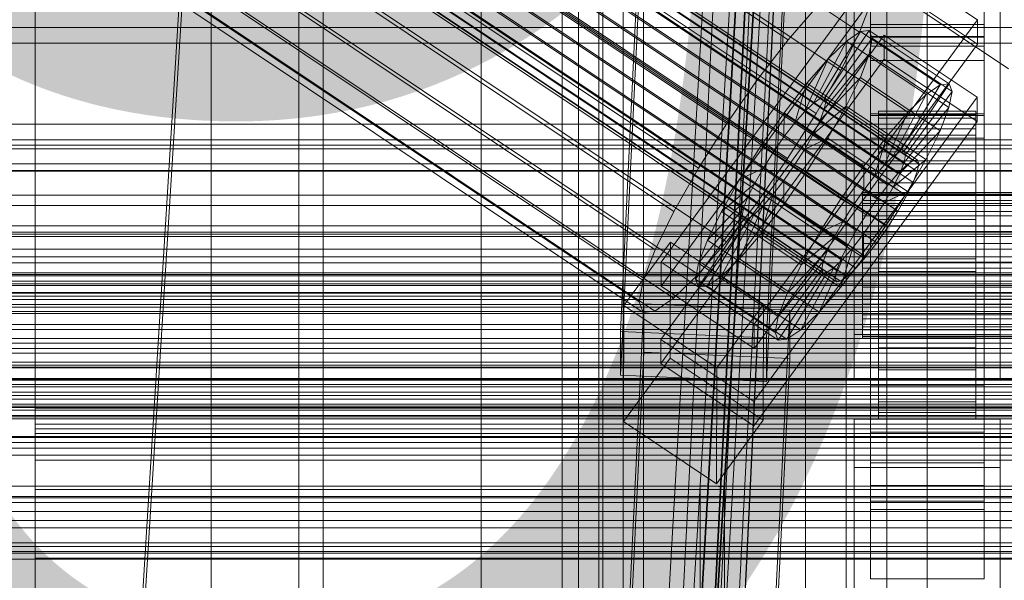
# Model space of a CAD drawing. Header units: millimetres. Extents: x -1970 to 61924, y -58230 to 6847.
# Tile 51 of 256: x -252 to -130, y -35171 to -35102. Entities that reach past the tile are written whole.
import ezdxf

# ---------------------------------------------------------------- set-up
doc = ezdxf.new("R2010")
doc.units = ezdxf.units.MM
for name, color, linetype, lineweight in [('COTAS_O', 1, 'Continuous', 0), ('COTAS_P', 1, 'Continuous', 0), ('frontal_bajante_movil', 7, 'Continuous', 0), ('frontal_C01', 7, 'Continuous', 0), ('frontal_C02', 7, 'Continuous', 0), ('frontal_C03', 7, 'Continuous', 0), ('frontal_C05', 7, 'Continuous', 0), ('frontal_dosificador', 7, 'Continuous', 0), ('frontal_mix-C02', 7, 'Continuous', 0), ('frontal_secador', 7, 'Continuous', 0)]:
    doc.layers.add(name, color=color, linetype=linetype, lineweight=lineweight)
doc.dimstyles.new('R19_100', dxfattribs={"dimtxt": 250, "dimasz": 150, "dimexe": 150, "dimexo": 80, "dimgap": 100, "dimtad": 1, "dimtih": 1, "dimtoh": 1, "dimdsep": 46, "dimcen": 0.09, "dimadec": 0, "dimazin": 0, "dimtfac": 1, "dimtdec": 4, "dimtofl": 0, "dimtmove": 0, "dimatfit": 3, "dimfxl": 1, "dimtolj": 1, "dimtzin": 0, "dimarcsym": 0})

# ---------------------------------------------------------------- blocks, each defined once
blk = doc.blocks.new('DIM_R26_43')
at = {"layer": 'COTAS_P'}
for p, q in [((-1750, -34600), (-1600, -34555)), ((2600, -34600), (2450, -34555)), ((-1750, -35500), (-1750, -34600)), ((-1750, -34600), (2600, -34600)), ((-1750, -34600), (-1600, -34645)), ((2600, -34600), (2450, -34645)), ((2600, -35500), (2600, -34600))]:
    blk.add_line(p, q, dxfattribs=at)
blk.add_text('4350 P', height=250, dxfattribs=at).set_placement((425, -34500))
blk = doc.blocks.new('DIM_R26_47')
at = {"layer": 'COTAS_P'}
for p, q in [((-850, -33400), (-150, -33400)), ((-150, -33400), (-195, -33550)), ((-150, -36000), (-150, -33400)), ((-150, -33400), (-105, -33550)), ((-150, -36000), (-195, -35850)), ((-150, -36000), (-105, -35850)), ((-850, -36000), (-150, -36000))]:
    blk.add_line(p, q, dxfattribs=at)
blk.add_text('2600 P', height=250, rotation=90, dxfattribs=at).set_placement((-250, -34700))
blk = doc.blocks.new('DIM_R26_51')
at = {"layer": 'COTAS_O'}
for p, q in [((-1480, -35300), (-1330, -35255)), ((490, -35300), (340, -35255)), ((-1480, -36000), (-1480, -35300)), ((-1480, -35300), (490, -35300)), ((-1480, -35300), (-1330, -35345)), ((490, -35300), (340, -35345)), ((490, -36000), (490, -35300))]:
    blk.add_line(p, q, dxfattribs=at)
blk.add_text('1970 O', height=250, dxfattribs=at).set_placement((-495, -35200))
blk = doc.blocks.new('DIM_R26_53')
at = {"layer": 'COTAS_O'}
for p, q in [((-1400, -35300), (-1250, -35255)), ((1400, -35300), (1250, -35255)), ((-1400, -36000), (-1400, -35300)), ((-1400, -35300), (1400, -35300)), ((-1400, -35300), (-1250, -35345)), ((1400, -35300), (1250, -35345)), ((1400, -36000), (1400, -35300))]:
    blk.add_line(p, q, dxfattribs=at)
blk.add_text('2800 O', height=250, dxfattribs=at).set_placement((0, -35200))
blk = doc.blocks.new('DIM_R26_54')
at = {"layer": 'COTAS_P'}
for p, q in [((-305, -34680), (395, -34680)), ((395, -34680), (350, -34830)), ((395, -36000), (395, -34680)), ((395, -34680), (440, -34830)), ((395, -36000), (350, -35850)), ((395, -36000), (440, -35850)), ((-305, -36000), (395, -36000))]:
    blk.add_line(p, q, dxfattribs=at)
blk.add_text('1320 P', height=250, rotation=90, dxfattribs=at).set_placement((295, -35340))
blk = doc.blocks.new('DIM_R26_55')
at = {"layer": 'COTAS_P'}
for p, q in [((-305, -35300), (-155, -35255)), ((345, -35300), (195, -35255)), ((-305, -36000), (-305, -35300)), ((-305, -35300), (345, -35300)), ((-305, -35300), (-155, -35345)), ((345, -35300), (195, -35345)), ((345, -36000), (345, -35300))]:
    blk.add_line(p, q, dxfattribs=at)
blk.add_text('650 P', height=250, dxfattribs=at).set_placement((20, -35200))

msp = doc.modelspace()

# ---------------------------------------------------------------- linework, layer by layer
at = {"layer": 'frontal_bajante_movil'}
for p, q in [((-195, -35227.232), (-195, -34680)), ((-183, -34680), (-183, -35227.232)), ((-180, -35227.232), (-180, -34680)), ((-195, -34682.819), (-195, -35230.051)), ((-183, -35230.051), (-183, -34682.819)), ((-175, -35355.689), (-175, -34808.457)), ((-145, -34808.457), (-145, -35355.689)), ((-183, -35356.81), (-183, -34809.578)), ((-180, -34809.578), (-180, -35356.81)), ((-180, -35347.232), (-180, -34810.919)), ((-183, -35352.87), (-183, -34816.557)), ((-180, -34816.557), (-180, -35352.87)), ((-183, -34819.376), (-183, -35355.689)), ((-175, -34846.045), (-175, -35393.277)), ((-145, -35393.277), (-145, -34846.045)), ((-180, -35775), (-180, -34903.821)), ((-140, -35775), (-140, -34903.821))]:
    msp.add_line(p, q, dxfattribs=at)
at = {"layer": 'frontal_C01'}
for p, q in [((-250, -33373.251), (-250, -35948.844)), ((-250, -35953.656), (-250, -33378.064)), ((-228.298, -34979.106), (-228.298, -35241.719)), ((-228.298, -35247.5), (-228.298, -34984.887)), ((-185, -35386.852), (-185, -34985.956)), ((-155, -34985.956), (-155, -35386.852)), ((-185, -34991.348), (-185, -35392.244)), ((-155, -35392.244), (-155, -34991.348)), ((-147, -35102.698), (-147, -35056.475)), ((-133, -35056.475), (-133, -35102.698)), ((-147, -35059.172), (-147, -35105.394)), ((-133, -35105.394), (-133, -35059.172)), ((-185, -35463.692), (-185, -35062.328)), ((-155, -35062.328), (-155, -35463.692)), ((-185, -35067.72), (-185, -35469.085)), ((-155, -35469.085), (-155, -35067.72)), ((-177.811, -35140.549), (-174.943, -35080.76)), ((-156.962, -35081.56), (-159.83, -35141.348)), ((-177.811, -35145.942), (-174.943, -35086.153)), ((-159.83, -35146.742), (-156.962, -35086.953)), ((-147, -35104.277), (-147, -35091.335)), ((-133, -35091.335), (-133, -35104.277)), ((-149, -35140.947), (-149, -35095.11)), ((-131, -35095.11), (-131, -35140.947)), ((-149, -35146.34), (-149, -35100.502)), ((-131, -35146.34), (-131, -35100.502)), ((-147, -35100.965), (-147, -35113.907)), ((-133, -35113.907), (-133, -35100.965)), ((-133, -35102.698), (-147, -35102.698)), ((-147, -35102.698), (-147, -35105.394)), ((-133, -35105.394), (-133, -35102.698)), ((-133, -35104.277), (-147, -35104.277)), ((-147, -35104.277), (-147, -35113.907)), ((-133, -35113.907), (-133, -35104.277)), ((-147, -35105.394), (-133, -35105.394)), ((-147, -35113.907), (-133, -35113.907)), ((-425, -35135.832), (425, -35135.832)), ((-159.83, -35141.348), (-177.811, -35140.549)), ((-177.811, -35140.549), (-177.811, -35145.942)), ((-159.83, -35146.742), (-159.83, -35141.348)), ((-131, -35140.947), (-149, -35140.947)), ((-149, -35140.947), (-149, -35146.34)), ((-131, -35146.34), (-131, -35140.947)), ((-177.811, -35145.942), (-159.83, -35146.742)), ((-149, -35146.34), (-131, -35146.34)), ((425, -35147.388), (-425, -35147.388)), ((425, -35149.529), (-425, -35149.529)), ((-425, -35161.084), (425, -35161.084))]:
    msp.add_line(p, q, dxfattribs=at)
at = {"layer": 'frontal_C02'}
for p, q in [((-250, -32921.727), (-250, -35767.183)), ((-250, -35771.953), (-250, -32926.497)), ((-355.53, -34976.517), (-141.731, -35119.493)), ((-355.017, -34976.461), (-141.218, -35119.437)), ((-356.348, -34977.08), (-142.549, -35120.055)), ((-355.022, -34977.85), (-141.224, -35120.825)), ((-354.844, -34976.916), (-141.045, -35119.891)), ((-357.415, -34978.111), (-143.617, -35121.086)), ((-355.541, -34979.2), (-141.742, -35122.175)), ((-358.659, -34979.539), (-144.861, -35122.515)), ((-332.659, -34980.402), (-148.35, -35103.656)), ((-146.196, -35124.244), (-359.995, -34981.269)), ((-356.363, -34980.873), (-142.565, -35123.849)), ((-341.461, -34981.36), (-157.152, -35104.615)), ((-357.434, -34982.757), (-143.635, -35125.732)), ((-361.332, -34983.181), (-147.533, -35126.157)), ((-362.578, -34985.146), (-148.779, -35128.121)), ((-358.68, -34984.722), (-144.881, -35127.697)), ((-334.981, -34985.125), (-150.672, -35108.379)), ((-160.922, -35109.496), (-345.231, -34986.241)), ((-363.648, -34987.029), (-149.85, -35130.005)), ((-360.017, -34986.634), (-146.218, -35129.609)), ((-364.471, -34988.703), (-150.672, -35131.678)), ((-361.352, -34988.363), (-147.554, -35131.339)), ((-364.989, -34990.053), (-151.191, -35133.028)), ((-362.596, -34989.792), (-148.798, -35132.768)), ((-365.168, -34990.987), (-151.369, -35133.962)), ((-364.482, -34991.386), (-150.683, -35134.361)), ((-363.664, -34990.823), (-149.865, -35133.798)), ((-338.003, -34990.44), (-153.694, -35113.695)), ((-364.995, -34991.441), (-151.196, -35134.417)), ((-349.002, -34991.638), (-164.693, -35114.893)), ((-341.52, -34995.985), (-157.211, -35119.24)), ((-352.519, -34997.183), (-168.21, -35120.438)), ((-345.291, -35001.382), (-160.982, -35124.637)), ((-355.541, -35002.499), (-171.232, -35125.753)), ((-349.061, -35006.263), (-164.752, -35129.518)), ((-357.863, -35007.222), (-173.554, -35130.477)), ((-352.572, -35010.296), (-168.263, -35133.55)), ((-359.326, -35011.031), (-175.016, -35134.286)), ((-355.584, -35013.205), (-171.275, -35136.46)), ((-359.83, -35013.667), (-175.521, -35136.922)), ((-359.341, -35014.95), (-175.032, -35138.205)), ((-357.893, -35014.793), (-173.584, -35138.047)), ((-228.298, -35036.685), (-250, -35386.887)), ((-250, -35392.618), (-228.298, -35042.415)), ((-228.298, -35042.415), (-130, -35108.151)), ((-172.809, -35131.994), (-145.277, -35094.471)), ((-145.277, -35094.471), (-133.809, -35102.14)), ((-145.289, -35097.452), (-172.821, -35134.974)), ((-133.821, -35105.121), (-145.289, -35097.452)), ((-157.152, -35104.615), (-153.641, -35100.582)), ((-146.887, -35099.847), (-148.35, -35103.656)), ((-133.809, -35102.14), (-161.341, -35139.663)), ((-133.809, -35102.14), (-133.821, -35105.121)), ((-172.847, -35141.531), (-145.315, -35104.009)), ((-153.199, -35111.823), (-148.226, -35103.563)), ((-152.686, -35111.768), (-147.143, -35103.445)), ((-148.35, -35103.656), (-150.672, -35108.379)), ((-148.226, -35103.563), (-149.953, -35104.751)), ((-147.143, -35103.445), (-148.226, -35103.563)), ((-148.226, -35103.563), (-138.396, -35110.137)), ((-147.143, -35103.445), (-137.313, -35110.019)), ((-146.777, -35104.405), (-147.143, -35103.445)), ((-147, -35107.163), (-147, -35104.183)), ((-147, -35104.183), (-133, -35104.183)), ((-147, -35150.001), (-147, -35104.183)), ((-145.327, -35106.989), (-145.315, -35104.009)), ((-145.315, -35104.009), (-133.847, -35111.678)), ((-133, -35104.183), (-133, -35107.163)), ((-133, -35104.183), (-133, -35150.001)), ((-161.353, -35142.643), (-133.821, -35105.121)), ((-160.922, -35109.496), (-157.152, -35104.615)), ((-154.017, -35112.386), (-149.953, -35104.751)), ((-152.513, -35112.222), (-146.777, -35104.405)), ((-149.953, -35104.751), (-152.207, -35106.927)), ((-149.953, -35104.751), (-140.123, -35111.324)), ((-147.155, -35106.377), (-146.777, -35104.405)), ((-146.777, -35104.405), (-136.948, -35110.979)), ((-152.692, -35113.156), (-147.155, -35106.377)), ((-148.249, -35109.226), (-147.155, -35106.377)), ((-147.155, -35106.377), (-137.325, -35112.95)), ((-145.327, -35106.989), (-172.859, -35144.512)), ((-155.085, -35113.417), (-152.207, -35106.927)), ((-152.207, -35106.927), (-154.833, -35109.943)), ((-152.207, -35106.927), (-142.377, -35113.501)), ((-133, -35107.163), (-147, -35107.163)), ((-147, -35107.163), (-147, -35152.982)), ((-133.859, -35114.659), (-145.327, -35106.989)), ((-133, -35152.982), (-133, -35107.163)), ((-150.672, -35108.379), (-153.694, -35113.695)), ((-164.693, -35114.893), (-160.922, -35109.496)), ((-154.833, -35109.943), (-157.653, -35113.595)), ((-156.329, -35114.846), (-154.833, -35109.943)), ((-154.833, -35109.943), (-145.003, -35116.517)), ((-153.21, -35114.506), (-148.249, -35109.226)), ((-149.985, -35112.76), (-148.249, -35109.226)), ((-148.249, -35109.226), (-138.419, -35115.8)), ((-138.396, -35110.137), (-143.369, -35118.397)), ((-137.313, -35110.019), (-142.856, -35118.341)), ((-140.123, -35111.324), (-138.396, -35110.137)), ((-138.396, -35110.137), (-137.313, -35110.019)), ((-137.313, -35110.019), (-136.948, -35110.979)), ((-140.123, -35111.324), (-144.188, -35118.96)), ((-136.948, -35110.979), (-142.683, -35118.796)), ((-142.377, -35113.501), (-140.123, -35111.324)), ((-136.948, -35110.979), (-137.325, -35112.95)), ((-133.847, -35111.678), (-161.379, -35149.2)), ((-155.085, -35113.417), (-154.017, -35112.386)), ((-154.033, -35116.18), (-149.985, -35112.76)), ((-154.017, -35112.386), (-153.199, -35111.823)), ((-144.188, -35118.96), (-154.017, -35112.386)), ((-153.199, -35111.823), (-152.686, -35111.768)), ((-143.369, -35118.397), (-153.199, -35111.823)), ((-152.513, -35112.222), (-152.692, -35113.156)), ((-142.856, -35118.341), (-152.686, -35111.768)), ((-152.686, -35111.768), (-152.513, -35112.222)), ((-142.683, -35118.796), (-152.513, -35112.222)), ((-152.246, -35116.736), (-149.985, -35112.76)), ((-149.985, -35112.76), (-140.156, -35119.333)), ((-133.847, -35111.678), (-133.859, -35114.659)), ((-157.653, -35113.595), (-160.474, -35117.632)), ((-157.653, -35113.595), (-157.665, -35116.575)), ((-147.823, -35120.168), (-157.653, -35113.595)), ((-153.694, -35113.695), (-157.211, -35119.24)), ((-156.329, -35114.846), (-155.085, -35113.417)), ((-145.255, -35119.99), (-155.085, -35113.417)), ((-152.692, -35113.156), (-153.21, -35114.506)), ((-142.862, -35119.73), (-152.692, -35113.156)), ((-147, -35116.701), (-147, -35113.721)), ((-147, -35113.721), (-133, -35113.721)), ((-147, -35159.539), (-147, -35113.721)), ((-146, -35123.404), (-146, -35113.412)), ((-146, -35113.412), (-146, -35113.858)), ((-146, -35113.412), (-134, -35113.412)), ((-146, -35114.26), (-146, -35113.412)), ((-146, -35123.615), (-146, -35113.858)), ((-146, -35113.858), (-146, -35115.568)), ((-146, -35113.858), (-134, -35113.858)), ((-142.377, -35113.501), (-145.255, -35119.99)), ((-145.003, -35116.517), (-142.377, -35113.501)), ((-137.325, -35112.95), (-142.862, -35119.73)), ((-137.325, -35112.95), (-138.419, -35115.8)), ((-134, -35113.858), (-134, -35113.412)), ((-134, -35113.412), (-134, -35123.404)), ((-134, -35113.412), (-134, -35114.26)), ((-134, -35115.568), (-134, -35113.858)), ((-134, -35113.858), (-134, -35123.615)), ((-133, -35113.721), (-133, -35116.701)), ((-133, -35113.721), (-133, -35159.539)), ((-168.21, -35120.438), (-164.693, -35114.893)), ((-161.391, -35152.181), (-133.859, -35114.659)), ((-157.665, -35116.575), (-156.329, -35114.846)), ((-146.499, -35121.419), (-156.329, -35114.846)), ((-153.21, -35114.506), (-154.033, -35116.18)), ((-143.38, -35121.08), (-153.21, -35114.506)), ((-146, -35123.806), (-146, -35114.26)), ((-146, -35114.26), (-134, -35114.26)), ((-146, -35116.344), (-146, -35114.26)), ((-134, -35114.26), (-134, -35123.806)), ((-134, -35114.26), (-134, -35116.344)), ((-154.033, -35116.18), (-155.103, -35118.063)), ((-144.203, -35122.753), (-154.033, -35116.18)), ((-146, -35124.425), (-146, -35115.568)), ((-146, -35115.568), (-146, -35118.424)), ((-146, -35115.568), (-134, -35115.568)), ((-146, -35124.793), (-146, -35116.344)), ((-146, -35116.344), (-134, -35116.344)), ((-146, -35119.521), (-146, -35116.344)), ((-138.419, -35115.8), (-143.38, -35121.08)), ((-138.419, -35115.8), (-140.156, -35119.333)), ((-134, -35118.424), (-134, -35115.568)), ((-134, -35115.568), (-134, -35124.425)), ((-134, -35116.344), (-134, -35124.793)), ((-134, -35116.344), (-134, -35119.521)), ((-160.474, -35117.632), (-163.105, -35121.78)), ((-159.001, -35118.487), (-160.474, -35117.632)), ((-160.474, -35117.632), (-150.644, -35124.205)), ((-159.001, -35118.487), (-157.665, -35116.575)), ((-157.665, -35116.575), (-147.835, -35123.149)), ((-155.103, -35118.063), (-152.246, -35116.736)), ((-154.877, -35120.883), (-152.246, -35116.736)), ((-152.246, -35116.736), (-142.416, -35123.309)), ((-147.823, -35120.168), (-145.003, -35116.517)), ((-133, -35116.701), (-147, -35116.701)), ((-147, -35116.701), (-147, -35162.519)), ((-145.003, -35116.517), (-146.499, -35121.419)), ((-133, -35162.519), (-133, -35116.701)), ((-160.247, -35120.452), (-159.001, -35118.487)), ((-149.171, -35125.061), (-159.001, -35118.487)), ((-155.103, -35118.063), (-156.35, -35120.028)), ((-145.274, -35124.637), (-155.103, -35118.063)), ((-146, -35125.778), (-146, -35118.424)), ((-146, -35118.424), (-146, -35122.233)), ((-146, -35118.424), (-134, -35118.424)), ((-143.369, -35118.397), (-144.188, -35118.96)), ((-142.856, -35118.341), (-143.369, -35118.397)), ((-142.862, -35119.73), (-142.683, -35118.796)), ((-142.683, -35118.796), (-142.856, -35118.341)), ((-134, -35122.233), (-134, -35118.424)), ((-134, -35118.424), (-134, -35125.778)), ((-157.211, -35119.24), (-160.982, -35124.637)), ((-156.35, -35120.028), (-157.686, -35121.94)), ((-156.35, -35120.028), (-154.877, -35120.883)), ((-146.52, -35126.601), (-156.35, -35120.028)), ((-145.255, -35119.99), (-146.499, -35121.419)), ((-146, -35126.298), (-146, -35119.521)), ((-146, -35119.521), (-134, -35119.521)), ((-146, -35123.577), (-146, -35119.521)), ((-144.188, -35118.96), (-145.255, -35119.99)), ((-140.156, -35119.333), (-144.203, -35122.753)), ((-143.617, -35121.086), (-142.549, -35120.055)), ((-143.38, -35121.08), (-142.862, -35119.73)), ((-142.549, -35120.055), (-141.731, -35119.493)), ((-140.156, -35119.333), (-142.416, -35123.309)), ((-141.731, -35119.493), (-141.218, -35119.437)), ((-141.045, -35119.891), (-141.224, -35120.825)), ((-141.218, -35119.437), (-141.045, -35119.891)), ((-134, -35119.521), (-134, -35126.298)), ((-134, -35119.521), (-134, -35123.577)), ((-171.232, -35125.753), (-168.21, -35120.438)), ((-160.247, -35120.452), (-163.105, -35121.78)), ((-161.318, -35122.336), (-160.247, -35120.452)), ((-150.417, -35127.026), (-160.247, -35120.452)), ((-157.698, -35124.921), (-154.877, -35120.883)), ((-154.877, -35120.883), (-145.047, -35127.457)), ((-150.644, -35124.205), (-147.823, -35120.168)), ((-147.835, -35123.149), (-147.823, -35120.168)), ((-144.861, -35122.515), (-143.617, -35121.086)), ((-144.203, -35122.753), (-143.38, -35121.08)), ((-141.224, -35120.825), (-141.742, -35122.175)), ((-163.105, -35121.78), (-165.365, -35125.756)), ((-161.318, -35122.336), (-165.365, -35125.756)), ((-163.105, -35121.78), (-153.275, -35128.353)), ((-162.14, -35124.009), (-161.318, -35122.336)), ((-151.488, -35128.909), (-161.318, -35122.336)), ((-157.686, -35121.94), (-159.022, -35123.67)), ((-157.686, -35121.94), (-157.698, -35124.921)), ((-147.856, -35128.514), (-157.686, -35121.94)), ((-146.499, -35121.419), (-147.835, -35123.149)), ((-146.196, -35124.244), (-144.861, -35122.515)), ((-146, -35127.582), (-146, -35122.233)), ((-146, -35122.233), (-146, -35126.734)), ((-146, -35122.233), (-134, -35122.233)), ((-141.742, -35122.175), (-142.565, -35123.849)), ((-134, -35126.734), (-134, -35122.233)), ((-134, -35122.233), (-134, -35127.582)), ((-159.022, -35123.67), (-160.518, -35128.572)), ((-159.022, -35123.67), (-160.266, -35125.098)), ((-149.192, -35130.243), (-159.022, -35123.67)), ((-147.835, -35123.149), (-149.171, -35125.061)), ((-148, -35123.806), (-148, -35123.404)), ((-148, -35123.404), (-148, -35123.615)), ((-148, -35123.404), (148, -35123.404)), ((-148, -35123.615), (-148, -35124.425)), ((-148, -35123.615), (148, -35123.615)), ((-146, -35123.615), (-146, -35123.404)), ((-134, -35123.404), (-146, -35123.404)), ((-146, -35123.404), (-146, -35123.806)), ((-146, -35128.219), (-146, -35123.577)), ((-146, -35123.577), (-134, -35123.577)), ((-146, -35128.233), (-146, -35123.577)), ((-146, -35124.425), (-146, -35123.615)), ((-134, -35123.615), (-146, -35123.615)), ((-145.274, -35124.637), (-144.203, -35122.753)), ((-142.416, -35123.309), (-145.274, -35124.637)), ((-142.416, -35123.309), (-145.047, -35127.457)), ((-134, -35123.404), (-134, -35123.615)), ((-134, -35123.806), (-134, -35123.404)), ((-134, -35123.577), (-134, -35128.219)), ((-134, -35123.577), (-134, -35128.233)), ((-134, -35123.615), (-134, -35124.425)), ((-162.14, -35124.009), (-167.102, -35129.289)), ((-160.982, -35124.637), (-164.752, -35129.518)), ((-162.659, -35125.359), (-162.14, -35124.009)), ((-152.311, -35130.583), (-162.14, -35124.009)), ((-160.518, -35128.572), (-157.698, -35124.921)), ((-157.698, -35124.921), (-147.868, -35131.494)), ((-153.275, -35128.353), (-150.644, -35124.205)), ((-150.644, -35124.205), (-149.171, -35125.061)), ((-148, -35124.793), (-148, -35123.806)), ((-148, -35123.806), (148, -35123.806)), ((-148, -35124.425), (-148, -35125.778)), ((-148, -35124.425), (148, -35124.425)), ((-148, -35126.298), (-148, -35124.793)), ((-148, -35124.793), (148, -35124.793)), ((-147.533, -35126.157), (-146.196, -35124.244)), ((-146.52, -35126.601), (-145.274, -35124.637)), ((-134, -35123.806), (-146, -35123.806)), ((-146, -35123.806), (-146, -35124.793)), ((-146, -35125.778), (-146, -35124.425)), ((-134, -35124.425), (-146, -35124.425)), ((-134, -35124.793), (-146, -35124.793)), ((-146, -35124.793), (-146, -35126.298)), ((-142.565, -35123.849), (-143.635, -35125.732)), ((-134, -35124.793), (-134, -35123.806)), ((-134, -35124.425), (-134, -35125.778)), ((-134, -35126.298), (-134, -35124.793)), ((-173.554, -35130.477), (-171.232, -35125.753)), ((-162.659, -35125.359), (-168.196, -35132.138)), ((-165.365, -35125.756), (-167.102, -35129.289)), ((-161.333, -35126.129), (-165.397, -35133.764)), ((-165.365, -35125.756), (-155.535, -35132.329)), ((-160.266, -35125.098), (-163.144, -35131.588)), ((-162.837, -35126.293), (-162.659, -35125.359)), ((-152.829, -35131.933), (-162.659, -35125.359)), ((-161.333, -35126.129), (-162.151, -35126.692)), ((-160.266, -35125.098), (-161.333, -35126.129)), ((-151.503, -35132.703), (-161.333, -35126.129)), ((-150.436, -35131.672), (-160.266, -35125.098)), ((-149.171, -35125.061), (-150.417, -35127.026)), ((-148.779, -35128.121), (-147.533, -35126.157)), ((-148, -35125.778), (-148, -35127.582)), ((-148, -35125.778), (148, -35125.778)), ((-146, -35127.582), (-146, -35125.778)), ((-134, -35125.778), (-146, -35125.778)), ((-143.635, -35125.732), (-144.881, -35127.697)), ((-134, -35125.778), (-134, -35127.582)), ((-162.837, -35126.293), (-168.573, -35134.11)), ((-162.664, -35126.748), (-168.208, -35135.07)), ((-162.151, -35126.692), (-167.125, -35134.952)), ((-162.664, -35126.748), (-162.837, -35126.293)), ((-153.008, -35132.867), (-162.837, -35126.293)), ((-162.151, -35126.692), (-162.664, -35126.748)), ((-152.835, -35133.321), (-162.664, -35126.748)), ((-152.321, -35133.265), (-162.151, -35126.692)), ((-153.275, -35128.353), (-150.417, -35127.026)), ((-150.417, -35127.026), (-151.488, -35128.909)), ((-148, -35128.219), (-148, -35126.298)), ((-148, -35126.298), (148, -35126.298)), ((-147.856, -35128.514), (-146.52, -35126.601)), ((-145.047, -35127.457), (-146.52, -35126.601)), ((-134, -35126.298), (-146, -35126.298)), ((-146, -35126.298), (-146, -35128.219)), ((-146, -35126.734), (-146, -35129.714)), ((-134, -35126.734), (-146, -35126.734)), ((-146, -35126.734), (-146, -35131.621)), ((-134, -35128.219), (-134, -35126.298)), ((-134, -35129.714), (-134, -35126.734)), ((-134, -35131.621), (-134, -35126.734)), ((-163.144, -35131.588), (-160.518, -35128.572)), ((-160.518, -35128.572), (-150.688, -35135.145)), ((-155.535, -35132.329), (-153.275, -35128.353)), ((-149.85, -35130.005), (-148.779, -35128.121)), ((-149.192, -35130.243), (-147.856, -35128.514)), ((-148, -35127.582), (-148, -35129.714)), ((-148, -35127.582), (148, -35127.582)), ((-148, -35130.424), (-148, -35128.219)), ((-148, -35128.219), (148, -35128.219)), ((-145.047, -35127.457), (-147.868, -35131.494)), ((-147.868, -35131.494), (-147.856, -35128.514)), ((-144.881, -35127.697), (-146.218, -35129.609)), ((-146, -35129.714), (-146, -35127.582)), ((-134, -35127.582), (-146, -35127.582)), ((-134, -35128.219), (-146, -35128.219)), ((-146, -35128.219), (-146, -35130.424)), ((-146, -35130.424), (-146, -35128.233)), ((-146, -35128.233), (-134, -35128.233)), ((-146, -35133.173), (-146, -35128.233)), ((-134, -35127.582), (-134, -35129.714)), ((-134, -35130.424), (-134, -35128.219)), ((-134, -35128.233), (-134, -35130.424)), ((-134, -35128.233), (-134, -35133.173)), ((-177.394, -35137.353), (-171.658, -35129.536)), ((-171.715, -35143.843), (-171.658, -35129.536)), ((-171.658, -35129.536), (-160.19, -35137.205)), ((-164.752, -35129.518), (-168.263, -35133.55)), ((-167.102, -35129.289), (-168.196, -35132.138)), ((-167.102, -35129.289), (-157.272, -35135.862)), ((-155.535, -35132.329), (-151.488, -35128.909)), ((-151.488, -35128.909), (-152.311, -35130.583)), ((-148, -35129.714), (-148, -35132.029)), ((148, -35129.714), (-148, -35129.714)), ((-146.218, -35129.609), (-147.554, -35131.339)), ((-146, -35129.714), (-134, -35129.714)), ((-146, -35132.029), (-146, -35129.714)), ((-134, -35129.714), (-134, -35132.029)), ((-175.016, -35134.286), (-173.554, -35130.477)), ((-157.272, -35135.862), (-152.311, -35130.583)), ((-152.311, -35130.583), (-152.829, -35131.933)), ((-150.688, -35135.145), (-149.192, -35130.243)), ((-150.672, -35131.678), (-149.85, -35130.005)), ((-150.436, -35131.672), (-149.192, -35130.243)), ((-148, -35132.764), (-148, -35130.424)), ((-148, -35130.424), (148, -35130.424)), ((-134, -35130.424), (-146, -35130.424)), ((-146, -35130.424), (-146, -35132.764)), ((-134, -35132.764), (-134, -35130.424)), ((-172.809, -35131.994), (-172.821, -35134.974)), ((-161.341, -35139.663), (-172.809, -35131.994)), ((-168.196, -35132.138), (-168.573, -35134.11)), ((-168.196, -35132.138), (-158.366, -35138.712)), ((-165.397, -35133.764), (-163.144, -35131.588)), ((-163.144, -35131.588), (-153.314, -35138.162)), ((-158.366, -35138.712), (-152.829, -35131.933)), ((-153.314, -35138.162), (-150.436, -35131.672)), ((-152.829, -35131.933), (-153.008, -35132.867)), ((-151.503, -35132.703), (-150.436, -35131.672)), ((-151.191, -35133.028), (-150.672, -35131.678)), ((-147.868, -35131.494), (-150.688, -35135.145)), ((-147.554, -35131.339), (-148.798, -35132.768)), ((-148, -35132.029), (-148, -35134.369)), ((-148, -35132.029), (148, -35132.029)), ((-146, -35132.029), (-146, -35131.621)), ((-146, -35131.621), (-146, -35136.561)), ((-146, -35131.621), (-134, -35131.621)), ((-146, -35134.369), (-146, -35132.029)), ((-134, -35132.029), (-146, -35132.029)), ((-134, -35136.561), (-134, -35131.621)), ((-134, -35131.621), (-134, -35132.029)), ((-134, -35132.029), (-134, -35134.369)), ((-158.743, -35140.684), (-153.008, -35132.867)), ((-158.378, -35141.643), (-152.835, -35133.321)), ((-157.295, -35141.525), (-152.321, -35133.265)), ((-157.272, -35135.862), (-155.535, -35132.329)), ((-155.567, -35140.338), (-151.503, -35132.703)), ((-153.008, -35132.867), (-152.835, -35133.321)), ((-152.835, -35133.321), (-152.321, -35133.265)), ((-152.321, -35133.265), (-151.503, -35132.703)), ((-151.369, -35133.962), (-151.191, -35133.028)), ((-148.798, -35132.768), (-149.865, -35133.798)), ((-148, -35135.079), (-148, -35132.764)), ((-148, -35132.764), (148, -35132.764)), ((-146, -35132.764), (-146, -35133.173)), ((-134, -35132.764), (-146, -35132.764)), ((-146, -35132.764), (-146, -35135.079)), ((-146, -35133.173), (-134, -35133.173)), ((-146, -35138.06), (-146, -35133.173)), ((-134, -35133.173), (-134, -35132.764)), ((-134, -35135.079), (-134, -35132.764)), ((-134, -35133.173), (-134, -35138.06)), ((-175.521, -35136.922), (-175.016, -35134.286)), ((-168.263, -35133.55), (-171.275, -35136.46)), ((-168.573, -35134.11), (-168.208, -35135.07)), ((-168.573, -35134.11), (-158.743, -35140.684)), ((-167.125, -35134.952), (-165.397, -35133.764)), ((-165.397, -35133.764), (-155.567, -35140.338)), ((-151.196, -35134.417), (-151.369, -35133.962)), ((-150.683, -35134.361), (-151.196, -35134.417)), ((-149.865, -35133.798), (-150.683, -35134.361)), ((-148, -35134.369), (-148, -35136.575)), ((-148, -35134.369), (148, -35134.369)), ((-146, -35136.575), (-146, -35134.369)), ((-146, -35134.369), (-146, -35136.561)), ((-134, -35134.369), (-146, -35134.369)), ((-134, -35136.561), (-134, -35134.369)), ((-134, -35134.369), (-134, -35136.575)), ((-172.821, -35134.974), (-161.353, -35142.643)), ((-168.208, -35135.07), (-167.125, -35134.952)), ((-168.208, -35135.07), (-158.378, -35141.643)), ((-167.125, -35134.952), (-157.295, -35141.525)), ((-158.366, -35138.712), (-157.272, -35135.862)), ((-150.688, -35135.145), (-153.314, -35138.162)), ((-148, -35137.211), (-148, -35135.079)), ((-148, -35135.079), (148, -35135.079)), ((-146, -35135.079), (-146, -35138.06)), ((-134, -35135.079), (-146, -35135.079)), ((-146, -35135.079), (-146, -35137.211)), ((-134, -35138.06), (-134, -35135.079)), ((-134, -35137.211), (-134, -35135.079)), ((-175.032, -35138.205), (-175.521, -35136.922)), ((-171.275, -35136.46), (-173.584, -35138.047)), ((-148, -35136.575), (-148, -35138.495)), ((-148, -35136.575), (148, -35136.575)), ((-146, -35136.561), (-146, -35141.217)), ((-146, -35136.561), (-134, -35136.561)), ((-146, -35138.495), (-146, -35136.575)), ((-146, -35136.575), (-146, -35141.217)), ((-134, -35136.575), (-146, -35136.575)), ((-134, -35141.217), (-134, -35136.561)), ((-134, -35141.217), (-134, -35136.575)), ((-134, -35136.575), (-134, -35138.495)), ((-177.811, -35196.412), (-174.943, -35137.146)), ((-177.394, -35137.353), (-177.451, -35151.66)), ((-165.926, -35145.022), (-177.394, -35137.353)), ((-173.584, -35138.047), (-175.032, -35138.205)), ((-174.943, -35143.109), (-174.943, -35137.146)), ((-174.943, -35137.146), (-156.962, -35137.939)), ((-160.19, -35137.205), (-165.926, -35145.022)), ((-160.19, -35137.205), (-160.247, -35151.512)), ((-156.962, -35137.939), (-159.83, -35197.205)), ((-156.962, -35137.939), (-156.962, -35143.901)), ((-153.314, -35138.162), (-155.567, -35140.338)), ((-148, -35139.015), (-148, -35137.211)), ((-148, -35137.211), (148, -35137.211)), ((-146, -35137.211), (-146, -35142.561)), ((-134, -35137.211), (-146, -35137.211)), ((-146, -35137.211), (-146, -35139.015)), ((-146, -35138.06), (-134, -35138.06)), ((-146, -35142.561), (-146, -35138.06)), ((-134, -35142.561), (-134, -35137.211)), ((-134, -35139.015), (-134, -35137.211)), ((-134, -35138.06), (-134, -35142.561)), ((-158.743, -35140.684), (-158.366, -35138.712)), ((-148, -35138.495), (-148, -35140.001)), ((-148, -35138.495), (148, -35138.495)), ((-148, -35140.368), (-148, -35139.015)), ((-148, -35139.015), (148, -35139.015)), ((-146, -35140.001), (-146, -35138.495)), ((-146, -35138.495), (-146, -35145.272)), ((-134, -35138.495), (-146, -35138.495)), ((-146, -35139.015), (-146, -35146.369)), ((-134, -35139.015), (-146, -35139.015)), ((-146, -35139.015), (-146, -35140.368)), ((-134, -35145.272), (-134, -35138.495)), ((-134, -35138.495), (-134, -35140.001)), ((-134, -35146.369), (-134, -35139.015)), ((-134, -35140.368), (-134, -35139.015)), ((-161.353, -35142.643), (-161.341, -35139.663)), ((-158.378, -35141.643), (-158.743, -35140.684)), ((-155.567, -35140.338), (-157.295, -35141.525)), ((-148, -35140.001), (-148, -35140.988)), ((-148, -35140.001), (148, -35140.001)), ((-148, -35141.178), (-148, -35140.368)), ((-148, -35140.368), (148, -35140.368)), ((-146, -35140.988), (-146, -35140.001)), ((-146, -35140.001), (-146, -35148.449)), ((-134, -35140.001), (-146, -35140.001)), ((-146, -35140.368), (-146, -35149.225)), ((-134, -35140.368), (-146, -35140.368)), ((-146, -35140.368), (-146, -35141.178)), ((-134, -35148.449), (-134, -35140.001)), ((-134, -35140.001), (-134, -35140.988)), ((-134, -35149.225), (-134, -35140.368)), ((-134, -35141.178), (-134, -35140.368)), ((-172.847, -35141.531), (-172.859, -35144.512)), ((-161.379, -35149.2), (-172.847, -35141.531)), ((-157.295, -35141.525), (-158.378, -35141.643)), ((-148, -35140.988), (-148, -35141.389)), ((-148, -35140.988), (148, -35140.988)), ((-148, -35141.389), (-148, -35141.178)), ((-148, -35141.178), (148, -35141.178)), ((-148, -35141.389), (148, -35141.389)), ((-146, -35141.389), (-146, -35140.988)), ((-146, -35140.988), (-146, -35150.533)), ((-134, -35140.988), (-146, -35140.988)), ((-146, -35141.178), (-146, -35150.935)), ((-134, -35141.178), (-146, -35141.178)), ((-146, -35141.178), (-146, -35141.389)), ((-146, -35141.217), (-146, -35145.272)), ((-146, -35141.217), (-134, -35141.217)), ((-146, -35141.389), (-146, -35151.381)), ((-134, -35141.389), (-146, -35141.389)), ((-134, -35150.533), (-134, -35140.988)), ((-134, -35140.988), (-134, -35141.389)), ((-134, -35150.935), (-134, -35141.178)), ((-134, -35141.389), (-134, -35141.178)), ((-134, -35145.272), (-134, -35141.217)), ((-134, -35151.381), (-134, -35141.389)), ((-177.811, -35202.374), (-174.943, -35143.109)), ((-156.962, -35143.901), (-174.943, -35143.109)), ((-146, -35142.561), (-134, -35142.561)), ((-146, -35146.369), (-146, -35142.561)), ((-134, -35142.561), (-134, -35146.369)), ((-171.715, -35143.843), (-177.451, -35151.66)), ((-160.247, -35151.512), (-171.715, -35143.843)), ((-159.83, -35203.167), (-156.962, -35143.901)), ((-172.859, -35144.512), (-161.391, -35152.181)), ((-165.983, -35159.329), (-165.926, -35145.022)), ((-146, -35145.272), (-146, -35148.449)), ((-146, -35145.272), (-134, -35145.272)), ((-134, -35148.449), (-134, -35145.272)), ((-146, -35146.369), (-134, -35146.369)), ((-146, -35149.225), (-146, -35146.369)), ((-134, -35146.369), (-134, -35149.225)), ((-147, -35161.504), (-147, -35147.198)), ((-147, -35147.198), (-133, -35147.198)), ((-147, -35156.743), (-147, -35147.198)), ((-133, -35147.198), (-133, -35161.504)), ((-133, -35147.198), (-133, -35156.743)), ((-161.391, -35152.181), (-161.379, -35149.2)), ((-146, -35148.449), (-146, -35150.533)), ((-146, -35148.449), (-134, -35148.449)), ((-146, -35149.225), (-134, -35149.225)), ((-146, -35150.935), (-146, -35149.225)), ((-134, -35150.533), (-134, -35148.449)), ((-134, -35149.225), (-134, -35150.935)), ((-133, -35150.001), (-147, -35150.001)), ((-147, -35150.001), (-147, -35152.982)), ((-133, -35152.982), (-133, -35150.001)), ((-177.451, -35151.66), (-165.983, -35159.329)), ((-165.983, -35159.329), (-160.247, -35151.512)), ((-149, -35157.332), (-149, -35151.371)), ((-149, -35151.371), (-131, -35151.371)), ((-149, -35196.807), (-149, -35151.371)), ((-146, -35150.533), (-146, -35151.381)), ((-146, -35150.533), (-134, -35150.533)), ((-146, -35150.935), (-134, -35150.935)), ((-146, -35151.381), (-146, -35150.935)), ((-146, -35151.381), (-134, -35151.381)), ((-134, -35151.381), (-134, -35150.533)), ((-134, -35150.935), (-134, -35151.381)), ((-131, -35151.371), (-131, -35157.332)), ((-131, -35151.371), (-131, -35196.807)), ((-147, -35152.982), (-133, -35152.982)), ((-131, -35157.332), (-149, -35157.332)), ((-149, -35202.768), (-149, -35157.332)), ((-133, -35156.743), (-147, -35156.743)), ((-147, -35156.743), (-147, -35171.05)), ((-133, -35171.05), (-133, -35156.743)), ((-131, -35202.768), (-131, -35157.332)), ((-133, -35159.539), (-147, -35159.539)), ((-147, -35159.539), (-147, -35162.519)), ((-133, -35162.519), (-133, -35159.539)), ((-133, -35161.504), (-147, -35161.504)), ((-147, -35161.504), (-147, -35171.05)), ((-147, -35162.519), (-133, -35162.519)), ((-133, -35171.05), (-133, -35161.504)), ((-147, -35171.05), (-133, -35171.05))]:
    msp.add_line(p, q, dxfattribs=at)
at = {"layer": 'frontal_C03'}
for p, q in [((1250, -35103.087), (-1250, -35103.087)), ((-1250, -35116.939), (1250, -35116.939)), ((-1250, -35117.572), (1250, -35117.572)), ((-1250, -35118.036), (1250, -35118.036)), ((-1250, -35119.892), (1250, -35119.892)), ((1250, -35120.726), (-1250, -35120.726)), ((-1250, -35120.788), (1250, -35120.788)), ((-1250, -35123.74), (1250, -35123.74)), ((-1250, -35125.008), (1250, -35125.008)), ((1570, -35128.303), (-1570, -35128.303)), ((1570, -35128.562), (-1570, -35128.562)), ((-1250, -35127.542), (1250, -35127.542)), ((-1250, -35128.855), (1250, -35128.855)), ((-1250, -35130.407), (1250, -35130.407)), ((1570, -35131.347), (-1570, -35131.347)), ((1570, -35132.085), (-1570, -35132.085)), ((-1500, -35133.329), (1500, -35133.329)), ((-1500, -35133.553), (1500, -35133.553)), ((-1500, -35133.718), (1500, -35133.718)), ((-1500, -35134.375), (1500, -35134.375)), ((-1500, -35134.693), (1500, -35134.693)), ((-1500, -35135.739), (1500, -35135.739)), ((-1250, -35134.888), (1250, -35134.888)), ((-1500, -35136.188), (1500, -35136.188)), ((1250, -35136.619), (-1250, -35136.619)), ((1570, -35137.231), (-1570, -35137.231)), ((-1500, -35137.551), (1500, -35137.551)), ((-1500, -35138.101), (1500, -35138.101)), ((1570, -35138.335), (-1570, -35138.335)), ((-1500, -35139.689), (1500, -35139.689)), ((1500, -35140.302), (-1500, -35140.302)), ((-1250, -35141.427), (1250, -35141.427)), ((-1500, -35142.006), (1500, -35142.006)), ((-1500, -35142.641), (1500, -35142.641)), ((-1500, -35144.345), (1500, -35144.345)), ((-1250, -35143.22), (1250, -35143.22)), ((-1570, -35145.059), (1570, -35145.059)), ((-1500, -35144.958), (1500, -35144.958)), ((1570, -35146.361), (-1570, -35146.361)), ((-1500, -35146.546), (1500, -35146.546)), ((1250, -35146.472), (-1250, -35146.472)), ((-1500, -35147.096), (1500, -35147.096)), ((-1250, -35148.028), (1250, -35148.028)), ((-1500, -35148.459), (1500, -35148.459)), ((-1500, -35148.908), (1500, -35148.908)), ((-1500, -35149.954), (1500, -35149.954)), ((-1500, -35150.272), (1500, -35150.272)), ((-1250, -35149.759), (1250, -35149.759)), ((-1500, -35150.929), (1500, -35150.929)), ((-1500, -35151.093), (1500, -35151.093)), ((-1500, -35151.318), (1500, -35151.318)), ((1570, -35153.639), (-1570, -35153.639)), ((1250, -35153.528), (-1250, -35153.528)), ((1570, -35154.941), (-1570, -35154.941)), ((-1250, -35154.239), (1250, -35154.239)), ((-1250, -35155.792), (1250, -35155.792)), ((-1250, -35159.639), (1250, -35159.639)), ((-1250, -35160.906), (1250, -35160.906)), ((1570, -35161.665), (-1570, -35161.665)), ((1570, -35162.769), (-1570, -35162.769)), ((-1250, -35163.859), (1250, -35163.859)), ((-1250, -35164.755), (1250, -35164.755)), ((-1250, -35166.611), (1250, -35166.611)), ((-1250, -35167.075), (1250, -35167.075)), ((1570, -35167.915), (-1570, -35167.915)), ((1570, -35168.653), (-1570, -35168.653)), ((-1250, -35167.708), (1250, -35167.708))]:
    msp.add_line(p, q, dxfattribs=at)
at = {"layer": 'frontal_C05'}
for p, q in [((-217.5, -35992), (-217.5, -34800)), ((-214.5, -34800), (-214.5, -35992)), ((-180.5, -34800), (-180.5, -35992)), ((-177.5, -35992), (-177.5, -34800))]:
    msp.add_line(p, q, dxfattribs=at)
at = {"layer": 'frontal_dosificador'}
for p, q in [((-275, -35115), (275, -35115)), ((-250, -35152.556), (-250, -35150)), ((-250, -35150), (250, -35150)), ((-250, -35152), (-250, -35150)), ((-250, -35152), (250, -35152)), ((-250, -35153.124), (-250, -35152)), ((-250, -35160.048), (-250, -35152.556)), ((-250, -35152.556), (250, -35152.556)), ((-250, -35156.421), (-250, -35153.124)), ((-250, -35153.124), (250, -35153.124)), ((-250, -35161.665), (-250, -35156.421)), ((-250, -35156.421), (250, -35156.421)), ((-250, -35171.967), (-250, -35160.048)), ((-250, -35160.048), (250, -35160.048)), ((-250, -35168.5), (-250, -35161.665)), ((-250, -35161.665), (250, -35161.665)), ((-250, -35176.459), (-250, -35168.5)), ((-250, -35168.5), (250, -35168.5))]:
    msp.add_line(p, q, dxfattribs=at)
at = {"layer": 'frontal_mix-C02'}
for p, q in [((-170, -35240.004), (-150, -34913.701)), ((-150, -34913.937), (-170, -35329.168)), ((-150, -34915), (-170, -35241.303)), ((-170, -35330.23), (-150, -34915)), ((-161.4, -34991.482), (-172.6, -35186.164)), ((-168.6, -35186.164), (-157.4, -34991.482)), ((-157.995, -34996.403), (-167.995, -35159.555)), ((-165, -35159.727), (-155, -34996.576)), ((-172.6, -35222.232), (-161.4, -35001.655)), ((-157.4, -35001.655), (-168.6, -35222.232)), ((-167.995, -35177.563), (-157.995, -35002.406)), ((-155, -35002.578), (-165, -35177.735)), ((-157.997, -35012.663), (-167.997, -35208.273)), ((-165, -35208.415), (-155, -35012.805)), ((-167.997, -35226.281), (-157.997, -35018.666)), ((-155, -35018.808), (-165, -35226.423)), ((-167.995, -35159.55), (-172.995, -35241.126)), ((-170, -35241.303), (-165, -35159.727)), ((-167.995, -35177.558), (-167.995, -35159.55)), ((-165, -35159.727), (-167.995, -35159.55)), ((-167.995, -35159.555), (-167.995, -35177.563)), ((-165, -35159.727), (-167.995, -35159.555)), ((-165, -35177.735), (-165, -35159.727))]:
    msp.add_line(p, q, dxfattribs=at)
at = {"layer": 'frontal_secador'}
for p, q in [((-1250, -35105), (1250, -35105)), ((-1240, -35139.711), (1240, -35139.711)), ((-1240, -35144.711), (1240, -35144.711))]:
    msp.add_line(p, q, dxfattribs=at)

# ---------------------------------------------------------------- dimensions: what is measured, and where the dimension line sits
at = {"layer": 'COTAS_O'}
for p1, p2, picture, middle in [((-1480, -36000), (490, -36000), 'DIM_R26_51', (-495, -35300)), ((-1400, -36000), (1400, -36000), 'DIM_R26_53', (0, -35300))]:
    dim = msp.add_aligned_dim(p1=p1, p2=p2, distance=700, text='<> O', dimstyle='R19_100', dxfattribs=at)
    dim.commit()
    dim.dimension.update_dxf_attribs({"geometry": picture, "text_midpoint": middle})
at = {"layer": 'COTAS_P'}
for p1, p2, distance, picture, middle in [((-850, -36000), (-850, -33400), -700, 'DIM_R26_47', (-150, -34700)), ((-1750, -35500), (2600, -35500), 900, 'DIM_R26_43', (425, -34600)), ((-305, -36000), (-305, -34680), -700, 'DIM_R26_54', (395, -35340)), ((-305, -36000), (345, -36000), 700, 'DIM_R26_55', (20, -35300))]:
    dim = msp.add_aligned_dim(p1=p1, p2=p2, distance=distance, text='<> P', dimstyle='R19_100', dxfattribs=at)
    dim.commit()
    dim.dimension.update_dxf_attribs({"geometry": picture, "text_midpoint": middle})

doc.saveas('drawing.dxf')
